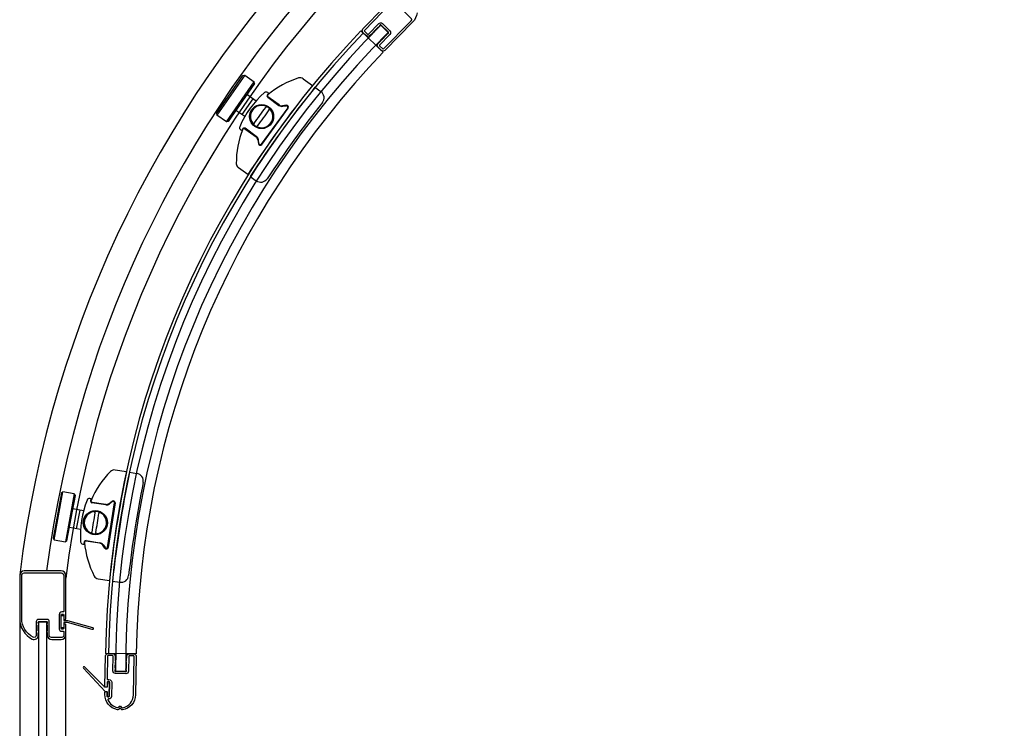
# Model space of a CAD drawing. Header units: millimetres. Extents: x 4656.731 to 4657.453, y 2463.604 to 2464.327.
# Tile 2 of 4: x 4656.732 to 4657.116, y 2463.882 to 2464.159. Entities that reach past the tile are written whole.
import ezdxf

# ---------------------------------------------------------------- set-up
doc = ezdxf.new("R2010")
doc.units = ezdxf.units.MM
doc.layers.add('SANINDUSA', color=3, linetype='Continuous')

msp = doc.modelspace()

# ---------------------------------------------------------------- linework, layer by layer
at = {"layer": 'SANINDUSA'}
for p, q in [((4656.875648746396, 2464.154024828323), (4656.872815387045, 2464.156848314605)), ((4656.87375094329, 2464.146332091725), (4656.865091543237, 2464.154639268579)), ((4656.808720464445, 2464.122430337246), (4656.819012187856, 2464.137197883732)), ((4656.819708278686, 2464.137322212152), (4656.808844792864, 2464.121734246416)), ((4656.819012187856, 2464.137197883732), (4656.819708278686, 2464.137322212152)), ((4656.819708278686, 2464.137322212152), (4656.823400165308, 2464.134749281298)), ((4656.812536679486, 2464.119161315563), (4656.823400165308, 2464.134749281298)), ((4656.823524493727, 2464.134053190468), (4656.813232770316, 2464.119285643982)), ((4656.823524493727, 2464.134053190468), (4656.823400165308, 2464.134749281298)), ((4656.84248991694, 2464.135996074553), (4656.846140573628, 2464.133347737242)), ((4656.846135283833, 2464.133341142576), (4656.846140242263, 2464.133347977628)), ((4656.824127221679, 2464.127270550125), (4656.820539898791, 2464.129770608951)), ((4656.828677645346, 2464.130588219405), (4656.82912964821, 2464.130260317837)), ((4656.847125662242, 2464.132632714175), (4656.849445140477, 2464.130950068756)), ((4656.822892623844, 2464.12813095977), (4656.818610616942, 2464.121986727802)), ((4656.8286678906, 2464.128742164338), (4656.833045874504, 2464.125566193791)), ((4656.83315693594, 2464.12571928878), (4656.828778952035, 2464.128895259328)), ((4656.835979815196, 2464.125634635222), (4656.834496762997, 2464.125398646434)), ((4656.808720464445, 2464.122430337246), (4656.808844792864, 2464.121734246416)), ((4656.812536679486, 2464.119161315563), (4656.808844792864, 2464.121734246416)), ((4656.819746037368, 2464.121195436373), (4656.816257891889, 2464.123626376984)), ((4656.836500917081, 2464.124658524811), (4656.826173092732, 2464.110421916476)), ((4656.826328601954, 2464.110295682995), (4656.836656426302, 2464.124532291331)), ((4656.834534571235, 2464.125209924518), (4656.836017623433, 2464.125445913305)), ((4656.813232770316, 2464.119285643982), (4656.812536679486, 2464.119161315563)), ((4656.818559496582, 2464.115690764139), (4656.818107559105, 2464.116018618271)), ((4656.819735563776, 2464.11643022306), (4656.824114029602, 2464.113253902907)), ((4656.82423784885, 2464.113424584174), (4656.819859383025, 2464.116600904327)), ((4656.824834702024, 2464.112079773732), (4656.82507069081, 2464.110596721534)), ((4656.825274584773, 2464.110636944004), (4656.825038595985, 2464.112119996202)), ((4656.820890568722, 2464.09854203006), (4656.817240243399, 2464.101190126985)), ((4656.821875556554, 2464.097827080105), (4656.824195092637, 2464.096144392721)), ((4656.773552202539, 2463.982421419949), (4656.769096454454, 2463.983116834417)), ((4656.774754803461, 2463.982234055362), (4656.777586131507, 2463.981792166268)), ((4656.748187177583, 2463.974174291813), (4656.744920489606, 2463.956473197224)), ((4656.745321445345, 2463.955890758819), (4656.748769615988, 2463.974575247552)), ((4656.748187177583, 2463.974174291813), (4656.748769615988, 2463.974575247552)), ((4656.753194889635, 2463.973758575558), (4656.748769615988, 2463.974575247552)), ((4656.753194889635, 2463.973758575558), (4656.749746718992, 2463.955074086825)), ((4656.750329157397, 2463.955475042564), (4656.753595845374, 2463.973176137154)), ((4656.753595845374, 2463.973176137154), (4656.753194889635, 2463.973758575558)), ((4656.759809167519, 2463.97190277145), (4656.759257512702, 2463.971988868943)), ((4656.756782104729, 2463.967207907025), (4656.752635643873, 2463.967973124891)), ((4656.765433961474, 2463.969506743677), (4656.760089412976, 2463.970340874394)), ((4656.760121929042, 2463.970549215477), (4656.765466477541, 2463.96971508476)), ((4656.766211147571, 2463.952894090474), (4656.768923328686, 2463.970271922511)), ((4656.769122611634, 2463.970251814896), (4656.766410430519, 2463.95287398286)), ((4656.766805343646, 2463.970039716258), (4656.768018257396, 2463.970925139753)), ((4656.768134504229, 2463.970752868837), (4656.76692159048, 2463.969867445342)), ((4656.754096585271, 2463.960087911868), (4656.755455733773, 2463.967452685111)), ((4656.755596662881, 2463.9598110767), (4656.75127649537, 2463.960608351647)), ((4656.744920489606, 2463.956473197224), (4656.745321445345, 2463.955890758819)), ((4656.745321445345, 2463.955890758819), (4656.749746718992, 2463.955074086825)), ((4656.750329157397, 2463.955475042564), (4656.749746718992, 2463.955074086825)), ((4656.756482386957, 2463.954204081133), (4656.75703412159, 2463.954117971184)), ((4656.763091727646, 2463.95449928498), (4656.757747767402, 2463.955333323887)), ((4656.75777693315, 2463.955520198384), (4656.763120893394, 2463.954686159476)), ((4656.765153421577, 2463.952569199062), (4656.764267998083, 2463.953782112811)), ((4656.764427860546, 2463.953889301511), (4656.765313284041, 2463.952676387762)), ((4656.762465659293, 2463.940631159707), (4656.766921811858, 2463.939935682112)), ((4656.766922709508, 2463.939944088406), (4656.766921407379, 2463.93993574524)), ((4656.7681245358, 2463.939748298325), (4656.770955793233, 2463.939306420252)), ((4656.731874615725, 2463.925111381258), (4656.731874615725, 2463.631717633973)), ((4656.749874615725, 2463.631717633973), (4656.749874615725, 2463.918717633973)), ((4656.777398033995, 2463.911298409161), (4656.765399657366, 2463.911472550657)), ((4656.773280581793, 2463.904476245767), (4656.769280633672, 2463.90445587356))]:
    msp.add_line(p, q, dxfattribs=at)
for points in [[(4656.877524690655, 2464.166137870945, 0.0392067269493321), (4656.876911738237, 2464.165601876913), (4656.866427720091, 2464.154874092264, 0.4142135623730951), (4656.86643097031, 2464.154591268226), (4656.867678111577, 2464.15337246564, 0.4141794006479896), (4656.867960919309, 2464.153375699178), (4656.872015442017, 2464.157523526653, -0.4141794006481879), (4656.873429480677, 2464.157539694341), (4656.876361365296, 2464.154674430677, -0.4142135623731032), (4656.876377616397, 2464.15326031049), (4656.872323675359, 2464.149112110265, 0.414213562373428), (4656.872326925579, 2464.148829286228), (4656.873582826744, 2464.147601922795, 0.4142135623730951), (4656.87386565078, 2464.147605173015), (4656.884349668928, 2464.158332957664, 0.03920549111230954), (4656.884871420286, 2464.158958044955, 0.3690147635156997), (4656.884836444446, 2464.159346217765), (4656.877913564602, 2464.166111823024, 0.3690147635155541)], [(4656.742624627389, 2463.918717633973, 0.4142135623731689), (4656.744424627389, 2463.916917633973), (4656.748074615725, 2463.916917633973, 0.4142135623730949), (4656.749874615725, 2463.918717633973), (4656.749874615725, 2463.922618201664, 0.414213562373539), (4656.749574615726, 2463.922918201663), (4656.749374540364, 2463.922918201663, 0.4142043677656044), (4656.749074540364, 2463.922618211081), (4656.749074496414, 2463.921218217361, -0.4142135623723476), (4656.748774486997, 2463.920918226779), (4656.748374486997, 2463.920918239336, -0.4142135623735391), (4656.748074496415, 2463.921218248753), (4656.748074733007, 2463.926561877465, -0.414213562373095), (4656.748374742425, 2463.926861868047), (4656.74877461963, 2463.926861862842, -0.4142097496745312), (4656.749074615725, 2463.926561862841), (4656.749074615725, 2463.925025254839, 0.4142124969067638), (4656.749374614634, 2463.924725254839), (4656.749574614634, 2463.924725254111, 0.4142146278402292), (4656.749874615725, 2463.925025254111), (4656.749874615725, 2463.941911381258, 0.414213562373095), (4656.748074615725, 2463.943711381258), (4656.733674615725, 2463.943711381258, 0.414213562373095), (4656.731874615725, 2463.941911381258), (4656.731874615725, 2463.925111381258, 0.2824196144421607), (4656.736800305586, 2463.917086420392, 0.5595519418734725), (4656.739124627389, 2463.918513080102), (4656.739124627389, 2463.919515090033, -0.2849150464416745), (4656.7392357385, 2463.919694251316, 0.6201736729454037), (4656.7392357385, 2463.920142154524, -0.2849150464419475), (4656.739124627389, 2463.920321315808), (4656.739124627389, 2463.922515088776, -0.2849150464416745), (4656.7392357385, 2463.92269425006, 0.6201736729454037), (4656.7392357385, 2463.923142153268, -0.2849150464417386), (4656.739124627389, 2463.923321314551), (4656.739124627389, 2463.923717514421, -0.4141909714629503), (4656.739324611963, 2463.92391751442), (4656.742424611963, 2463.923917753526, -0.4142361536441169), (4656.742624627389, 2463.923717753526), (4656.742624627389, 2463.923323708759, -0.2881936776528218), (4656.742511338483, 2463.923143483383, 0.6285957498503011), (4656.742511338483, 2463.922692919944, -0.2881936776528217), (4656.742624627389, 2463.922512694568), (4656.742624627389, 2463.920323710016, -0.2881936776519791), (4656.742511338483, 2463.92014348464, 0.6285957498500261), (4656.742511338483, 2463.919692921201, -0.2881936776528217), (4656.742624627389, 2463.919512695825)], [(4656.748374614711, 2463.926290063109), (4656.748774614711, 2463.926290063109, -0.4142135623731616), (4656.749074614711, 2463.925990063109), (4656.749074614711, 2463.924290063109), (4656.750574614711, 2463.924290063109), (4656.760355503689, 2463.921551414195, -0.336331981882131), (4656.760574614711, 2463.921262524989), (4656.760574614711, 2463.921085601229, -0.4966340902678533), (4656.760193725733, 2463.920796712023), (4656.750574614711, 2463.923490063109), (4656.749074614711, 2463.923490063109), (4656.749074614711, 2463.921790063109, -0.414213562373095), (4656.748774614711, 2463.921490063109), (4656.748374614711, 2463.921490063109, -0.4142135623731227), (4656.748074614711, 2463.921790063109), (4656.748074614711, 2463.925990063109, -0.4142135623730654)], [(4656.767695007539, 2463.894694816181, -0.4142135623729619), (4656.766676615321, 2463.893713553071), (4656.766619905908, 2463.893714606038, 0.5461174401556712), (4656.76633920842, 2463.893295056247, 0.2409586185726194), (4656.769999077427, 2463.890287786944, 0.2504808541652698), (4656.770452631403, 2463.890416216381), (4656.770882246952, 2463.890830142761, -0.4142135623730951), (4656.771165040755, 2463.890824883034), (4656.771578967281, 2463.890395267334, 0.250480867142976), (4656.772027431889, 2463.890250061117, 0.3578210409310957), (4656.77630719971, 2463.895271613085), (4656.776585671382, 2463.910269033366, 0.4142135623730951), (4656.776389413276, 2463.910472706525), (4656.77464591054, 2463.910505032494, 0.4141794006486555), (4656.774442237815, 2463.910308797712), (4656.77433403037, 2463.904509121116, -0.4141964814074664), (4656.773315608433, 2463.903527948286), (4656.769216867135, 2463.903604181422, -0.4141964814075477), (4656.768235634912, 2463.904622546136), (4656.768343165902, 2463.910422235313, 0.4141794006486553), (4656.768146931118, 2463.910625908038), (4656.766403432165, 2463.910658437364, 0.4142135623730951), (4656.766199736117, 2463.910462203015), (4656.76603249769, 2463.901470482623, 0.4142227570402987), (4656.766228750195, 2463.901266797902), (4656.766716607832, 2463.901257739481, -0.4142135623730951), (4656.767795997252, 2463.900137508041)]]:
    msp.add_lwpolyline(points, format="xyb", close=True, dxfattribs=at)
for points in [[(4656.886956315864, 2464.161673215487, -0.1672346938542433), (4656.885284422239, 2464.158144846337), (4656.874437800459, 2464.147046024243, -0.4142135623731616), (4656.873023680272, 2464.147029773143), (4656.871764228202, 2464.148260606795, -0.4142306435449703), (4656.871748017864, 2464.149674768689), (4656.872862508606, 2464.150815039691, 0.2881936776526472), (4656.872907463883, 2464.1510231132, -0.628595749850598), (4656.873222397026, 2464.151345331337, 0.2881936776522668), (4656.873429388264, 2464.151395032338), (4656.874959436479, 2464.152960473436, 0.2881936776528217), (4656.875004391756, 2464.153168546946, -0.6285957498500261), (4656.875319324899, 2464.153490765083, 0.2881936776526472), (4656.875526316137, 2464.153540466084), (4656.875802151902, 2464.153822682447, 0.4142135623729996), (4656.875798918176, 2464.154105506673), (4656.872866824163, 2464.1569713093, 0.4142135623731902), (4656.872583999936, 2464.156968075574), (4656.872306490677, 2464.156684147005, 0.2849150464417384), (4656.872260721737, 2464.156478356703, -0.6201736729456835), (4656.871947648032, 2464.156158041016, 0.284915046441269), (4656.871742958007, 2464.156107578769), (4656.870209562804, 2464.15453871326, 0.2849150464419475), (4656.870163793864, 2464.154332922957, -0.6201736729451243), (4656.869850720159, 2464.15401260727, 0.2849150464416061), (4656.869646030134, 2464.153962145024), (4656.868529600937, 2464.152819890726, -0.414196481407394), (4656.867115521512, 2464.152803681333), (4656.865871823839, 2464.154019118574, -0.4142135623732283), (4656.86585557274, 2464.15543323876), (4656.874020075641, 2464.163787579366, 0.4688224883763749)], [(4656.738324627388, 2463.918513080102, -0.5595519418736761), (4656.737162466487, 2463.917799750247, -0.2824196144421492), (4656.732674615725, 2463.925111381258), (4656.732674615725, 2463.941911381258, -0.414213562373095), (4656.733674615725, 2463.942911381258), (4656.748074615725, 2463.942911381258, -0.414213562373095), (4656.749074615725, 2463.941911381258), (4656.749074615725, 2463.927861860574, -0.4142179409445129), (4656.748874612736, 2463.927661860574), (4656.748374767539, 2463.927661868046, 0.414213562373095), (4656.747274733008, 2463.926561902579), (4656.747274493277, 2463.921118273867, 0.4142135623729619), (4656.748274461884, 2463.920118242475), (4656.748874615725, 2463.920118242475, -0.4142135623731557), (4656.749074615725, 2463.919918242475), (4656.749074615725, 2463.918517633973, -0.414213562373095), (4656.748274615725, 2463.917717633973), (4656.744229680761, 2463.917717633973, -0.4141964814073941), (4656.743429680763, 2463.918517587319), (4656.743429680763, 2463.923917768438, 0.414213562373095), (4656.742629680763, 2463.924717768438), (4656.73912490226, 2463.924717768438, 0.4141964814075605), (4656.738324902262, 2463.923917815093), (4656.738324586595, 2463.91850500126)], [(4656.765167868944, 2463.89864303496), (4656.765387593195, 2463.91047668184, -0.4142056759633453), (4656.766405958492, 2463.911457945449), (4656.768161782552, 2463.911425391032, -0.4142306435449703), (4656.769143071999, 2463.910406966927), (4656.769113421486, 2463.90881278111, 0.2881936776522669), (4656.76922333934, 2463.908630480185, -0.6285957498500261), (4656.769214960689, 2463.908179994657, 0.2881936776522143), (4656.769098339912, 2463.90800190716), (4656.769057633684, 2463.905813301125, 0.28819367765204), (4656.769167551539, 2463.9056310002, -0.6285957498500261), (4656.769159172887, 2463.905180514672, 0.2881936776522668), (4656.769042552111, 2463.905002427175), (4656.76903521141, 2463.90460774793, 0.4142306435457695), (4656.769231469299, 2463.904404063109), (4656.773330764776, 2463.904328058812, 0.4141964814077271), (4656.773534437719, 2463.904524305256), (4656.773541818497, 2463.904921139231, 0.2849150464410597), (4656.773434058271, 2463.90510233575, -0.6201736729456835), (4656.773442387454, 2463.905550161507, 0.2849150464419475), (4656.773556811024, 2463.905727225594), (4656.773597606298, 2463.907920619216, 0.2849150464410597), (4656.773489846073, 2463.908101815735, -0.6201736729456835), (4656.773498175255, 2463.908549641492, 0.284915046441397), (4656.773612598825, 2463.908726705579), (4656.773642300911, 2463.910323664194, -0.414196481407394), (4656.774660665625, 2463.911304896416), (4656.776404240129, 2463.911272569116, -0.4142214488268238), (4656.777385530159, 2463.910254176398), (4656.77710706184, 2463.895256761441, -0.3653825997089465), (4656.772010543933, 2463.889436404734, -0.243385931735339), (4656.771575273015, 2463.889583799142), (4656.771150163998, 2463.890025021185, 0.4142135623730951), (4656.770867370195, 2463.890030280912), (4656.770426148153, 2463.889605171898, -0.2433859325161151), (4656.769985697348, 2463.889474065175, -0.3653648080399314), (4656.765109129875, 2463.895479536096), (4656.765123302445, 2463.896242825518, -0.4142135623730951), (4656.765428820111, 2463.896537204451), (4656.765628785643, 2463.89653349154, -0.4142135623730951), (4656.765923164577, 2463.896227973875), (4656.765908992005, 2463.895464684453, 0.03258210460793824), (4656.765940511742, 2463.894788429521, 0.3765495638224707), (4656.766233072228, 2463.894521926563), (4656.766591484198, 2463.894515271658, 0.4142135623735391), (4656.766897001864, 2463.894809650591), (4656.76699613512, 2463.900152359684, 0.4142135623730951), (4656.766701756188, 2463.90045787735), (4656.766301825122, 2463.900465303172, 0.4142135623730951), (4656.765996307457, 2463.900170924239), (4656.765967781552, 2463.898634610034, -0.4142135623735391), (4656.765662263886, 2463.898340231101), (4656.765462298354, 2463.898343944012, -0.414213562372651), (4656.76516791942, 2463.898649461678)], [(4656.766812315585, 2463.89475631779), (4656.766913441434, 2463.900202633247, 0.4142135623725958), (4656.766717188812, 2463.90040631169), (4656.766317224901, 2463.900413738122, 0.4142135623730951), (4656.766113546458, 2463.9002174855), (4656.766081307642, 2463.898481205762, -0.4142135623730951), (4656.765877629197, 2463.898284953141), (4656.765111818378, 2463.898299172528, -0.1943803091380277), (4656.764973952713, 2463.898357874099), (4656.75715897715, 2463.906190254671, 0.9826972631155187), (4656.756719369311, 2463.905766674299), (4656.7652006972, 2463.896651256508, 0.2034522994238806), (4656.765343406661, 2463.896587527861), (4656.765846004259, 2463.896578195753, -0.4142135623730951), (4656.766042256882, 2463.896374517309), (4656.7660243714, 2463.895411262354, 0.03258210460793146), (4656.766055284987, 2463.894748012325, 0.3765495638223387), (4656.766250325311, 2463.894570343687), (4656.766608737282, 2463.894563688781, 0.4142135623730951), (4656.766812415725, 2463.894759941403)]]:
    msp.add_lwpolyline(points, format="xyb", dxfattribs=at)
msp.add_lwpolyline([(4656.742374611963, 2463.923817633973), (4656.742374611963, 2463.624817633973), (4656.739374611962, 2463.624817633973), (4656.739374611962, 2463.923817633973)], close=True, dxfattribs=at)
for centre, radius in [((4656.826291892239, 2464.121200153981), 0.004699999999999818), ((4656.826295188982, 2464.121196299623), 0.00450000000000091), ((4656.761408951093, 2463.962544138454), 0.004699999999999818), ((4656.761414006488, 2463.962544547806), 0.00450000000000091)]:
    msp.add_circle(centre, radius, dxfattribs=at)
for centre, radius, start, end in [((4657.168374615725, 2463.888723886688), 0.4397417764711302, 96.97572317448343, 173.0242768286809), ((4657.168374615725, 2463.888723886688), 0.4295417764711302, 97.35486194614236, 172.6451380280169), ((4657.168374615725, 2463.888723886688), 0.4217417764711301, 97.1086058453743, 172.8913941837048), ((4657.124276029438, 2463.906263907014), 0.355, 135.1000000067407, 180.291811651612), ((4657.12360900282, 2463.906635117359), 0.3582420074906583, 136.1890543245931, 179.2262969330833), ((4657.12360900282, 2463.906635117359), 0.3570420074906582, 136.1890543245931, 179.2262969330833), ((4657.124276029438, 2463.906263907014), 0.351, 135.1000000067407, 180.291811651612), ((4657.123612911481, 2463.906633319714), 0.3462463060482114, 136.1892796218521, 179.2280119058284), ((4657.192483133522, 2463.855529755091), 0.444, 141.265227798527, 146.816314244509), ((4656.851224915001, 2464.103097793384), 0.03481153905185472, 107.5783475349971, 130.2124967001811), ((4656.841315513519, 2464.13437719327), 0.002, 54.04131650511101, 107.5783475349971), ((4656.851231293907, 2464.103106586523), 0.0363115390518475, 130.9449764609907, 157.1336266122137), ((4657.188605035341, 2463.858341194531), 0.438, 141.227010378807, 146.8541998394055), ((4656.828090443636, 2464.129778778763), 0.001000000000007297, 54.04131650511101, 130.9449764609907), ((4656.829078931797, 2464.129308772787), 0.0007000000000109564, 130.2124967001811, 234.041316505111), ((4656.851224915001, 2464.103097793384), 0.03481153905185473, 130.2124967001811, 131.011401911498), ((4656.82907255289, 2464.129299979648), 0.0005, 130.2124967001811, 234.041316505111), ((4656.851231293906, 2464.103106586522), 0.03501153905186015, 129.1436962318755, 130.2124967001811), ((4656.847683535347, 2464.128521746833), 0.003, 321.6031482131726, 54.04131650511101), ((4656.826295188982, 2464.121196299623), 0.004353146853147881, 62.55923744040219, 225.5233955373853), ((4657.188605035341, 2463.858341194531), 0.432, 141.6031482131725, 146.4780526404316), ((4656.834220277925, 2464.127185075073), 0.002, 234.041316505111, 279.0413165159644), ((4656.834213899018, 2464.127176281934), 0.0018, 234.041316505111, 279.0413165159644), ((4656.836089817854, 2464.124943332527), 0.0007, 324.0413164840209, 99.04131651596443), ((4656.826295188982, 2464.121196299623), 0.004353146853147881, 242.5592374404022, 45.5233955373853), ((4656.826295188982, 2464.121196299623), 0.004496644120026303, 49.94902388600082, 58.13360906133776), ((4656.836096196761, 2464.124952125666), 0.0005, 324.0413164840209, 99.04131651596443), ((4656.851224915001, 2464.103097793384), 0.03481153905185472, 157.8659762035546, 180.5042854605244), ((4656.818694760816, 2464.116828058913), 0.0009999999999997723, 157.1336266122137, 234.041316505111), ((4656.851231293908, 2464.103106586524), 0.03501153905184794, 157.8659762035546, 158.9348403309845), ((4656.819448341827, 2464.116034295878), 0.000700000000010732, 54.04131650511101, 157.8659762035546), ((4656.851224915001, 2464.103097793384), 0.03481153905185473, 157.0405664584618, 157.8659762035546), ((4656.819441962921, 2464.11602550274), 0.0005, 54.04131650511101, 157.8659762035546), ((4656.826295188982, 2464.121196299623), 0.004496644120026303, 229.9490238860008, 238.1336090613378), ((4656.823057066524, 2464.111796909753), 0.0018, 9.041316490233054, 54.04131650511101), ((4656.82306344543, 2464.111805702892), 0.002, 9.041316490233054, 54.04131650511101), ((4656.825761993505, 2464.110706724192), 0.0007, 189.041316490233, 324.0413164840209), ((4656.825768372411, 2464.110715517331), 0.0005, 189.041316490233, 324.0413164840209), ((4656.81841464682, 2464.102809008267), 0.002, 180.5042854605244, 234.041316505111), ((4656.825956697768, 2464.098572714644), 0.003, 234.041316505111, 326.4780526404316), ((4656.791853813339, 2463.95780478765), 0.03481153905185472, 134.6663660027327, 157.3046752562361), ((4657.208412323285, 2463.892796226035), 0.444, 168.3543372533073, 173.905423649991), ((4656.768788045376, 2463.981140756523), 0.002, 81.12933498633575, 134.6663660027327), ((4657.203679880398, 2463.893536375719), 0.438, 168.3164516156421, 173.9436410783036), ((4656.777123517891, 2463.978828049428), 0.003, 348.6925988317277, 81.12933498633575), ((4657.203679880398, 2463.893536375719), 0.432, 168.6925988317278, 173.5675032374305), ((4656.759103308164, 2463.971000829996), 0.0009999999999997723, 81.12933498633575, 158.0370248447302), ((4656.791852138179, 2463.957794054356), 0.03501153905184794, 156.2358111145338, 157.3046752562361), ((4656.79185213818, 2463.957794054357), 0.0363115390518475, 158.0370248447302, 184.225675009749), ((4656.760197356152, 2463.971032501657), 0.000700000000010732, 157.3046752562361, 261.1293349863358), ((4656.791853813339, 2463.95780478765), 0.03481153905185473, 157.3046752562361, 158.1300850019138), ((4656.760199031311, 2463.97104323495), 0.0005, 157.3046752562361, 261.1293349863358), ((4656.765742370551, 2463.971482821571), 0.002, 261.1293349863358, 306.1293349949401), ((4656.765744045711, 2463.971493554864), 0.0018, 261.1293349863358, 306.1293349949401), ((4656.768430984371, 2463.970359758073), 0.0007, 351.1293349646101, 126.1293349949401), ((4656.768429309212, 2463.97034902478), 0.0005, 351.1293349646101, 126.1293349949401), ((4656.761414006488, 2463.962544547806), 0.004353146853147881, 89.6472559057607, 252.6114140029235), ((4656.761414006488, 2463.962544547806), 0.004353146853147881, 269.6472559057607, 72.61141400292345), ((4656.761414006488, 2463.962544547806), 0.004496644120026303, 77.03704239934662, 85.2216275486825), ((4656.761414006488, 2463.962544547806), 0.004496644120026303, 257.0370423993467, 265.2216275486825), ((4656.756636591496, 2463.95519212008), 0.001000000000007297, 184.225675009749, 261.1293349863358), ((4656.757668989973, 2463.954828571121), 0.0007000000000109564, 81.12933498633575, 184.9581547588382), ((4656.79185213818, 2463.957794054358), 0.03501153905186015, 184.9581547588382, 186.0269552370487), ((4656.791853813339, 2463.95780478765), 0.03481153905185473, 184.1592495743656, 184.9581547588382), ((4656.757670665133, 2463.954839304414), 0.0005, 81.12933498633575, 184.9581547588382), ((4656.791853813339, 2463.95780478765), 0.03481153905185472, 184.9581547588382, 207.5923039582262), ((4656.762814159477, 2463.952720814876), 0.0018, 36.12933497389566, 81.12933498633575), ((4656.762812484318, 2463.952710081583), 0.002, 36.12933497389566, 81.12933498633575), ((4656.765718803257, 2463.952981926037), 0.0007, 216.1293349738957, 351.1293349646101), ((4656.765717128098, 2463.952971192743), 0.0005, 216.1293349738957, 351.1293349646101), ((4656.76277406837, 2463.9426072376), 0.002, 207.5923039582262, 261.1293349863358), ((4656.771418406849, 2463.942270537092), 0.003, 261.1293349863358, 353.5675032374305)]:
    msp.add_arc(centre, radius, start, end, dxfattribs=at)
at = {"layer": 'SANINDUSA', "extrusion": (0, 0, -1)}
for centre, major_axis, ratio, start_param, end_param in [((4656.825849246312, 2464.121519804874), (-0.004392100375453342, -0.006054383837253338), 0.03489949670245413, 1.036096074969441, 2.105496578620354), ((4656.826741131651, 2464.120872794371), (0.004392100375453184, 0.006054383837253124), 0.03489949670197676, 1.03609607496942, 2.105496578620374)]:
    msp.add_ellipse(centre, major_axis=major_axis, ratio=ratio, start_param=start_param, end_param=end_param, dxfattribs=at)
at = {"layer": 'SANINDUSA'}
for centre, major_axis, ratio, start_param, end_param in [((4656.760869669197, 2463.962629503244), (0.001153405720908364, 0.007390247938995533), 0.03489949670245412, 1.036096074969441, 2.105496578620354), ((4656.761958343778, 2463.962459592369), (-0.001153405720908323, -0.007390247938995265), 0.03489949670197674, 1.03609607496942, 2.105496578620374)]:
    msp.add_ellipse(centre, major_axis=major_axis, ratio=ratio, start_param=start_param, end_param=end_param, dxfattribs=at)
for points, knots in [([(4656.828301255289, 2464.125059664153), (4656.82828092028, 2464.125051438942), (4656.828261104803, 2464.125042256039), (4656.828241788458, 2464.125032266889), (4656.828214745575, 2464.12501828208), (4656.828188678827, 2464.125002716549), (4656.828163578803, 2464.124985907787), (4656.828128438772, 2464.12496237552), (4656.828095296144, 2464.124936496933), (4656.828063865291, 2464.124908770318), (4656.828019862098, 2464.124869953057), (4656.827979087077, 2464.12482738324), (4656.82794144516, 2464.124782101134), (4656.827929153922, 2464.12476731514), (4656.827917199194, 2464.124752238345), (4656.827905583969, 2464.124736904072)], [-0.5867559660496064, -0.5867559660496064, -0.5867559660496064, -0.5867559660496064, -0.5134114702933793, -0.5134114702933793, -0.5134114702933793, -0.4107291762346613, -0.4107291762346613, -0.4107291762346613, -0.2669739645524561, -0.2669739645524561, -0.2669739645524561, -0.0657166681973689, -0.0657166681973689, -0.0657166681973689, 2.109156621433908e-13, 2.109156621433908e-13, 2.109156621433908e-13, 2.109156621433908e-13]), ([(4656.828669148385, 2464.125015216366), (4656.828656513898, 2464.125023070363), (4656.828643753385, 2464.125030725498), (4656.828630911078, 2464.12503811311), (4656.828591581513, 2464.125060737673), (4656.828551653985, 2464.12508126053), (4656.828510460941, 2464.125094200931), (4656.82848103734, 2464.125103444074), (4656.828451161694, 2464.125108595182), (4656.828420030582, 2464.125106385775), (4656.828397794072, 2464.125104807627), (4656.82837512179, 2464.125099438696), (4656.82835181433, 2464.125089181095), (4656.828335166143, 2464.125081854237), (4656.828318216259, 2464.125072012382), (4656.828301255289, 2464.125059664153)], [0, 0, 0, 0, 0.04315553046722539, 0.04315553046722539, 0.04315553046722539, 0.1753193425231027, 0.1753193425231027, 0.1753193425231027, 0.2697220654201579, 0.2697220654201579, 0.2697220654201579, 0.3371525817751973, 0.3371525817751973, 0.3371525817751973, 0.3853172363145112, 0.3853172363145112, 0.3853172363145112, 0.3853172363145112]), ([(4656.829161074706, 2464.123826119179), (4656.829172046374, 2464.123841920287), (4656.829182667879, 2464.123857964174), (4656.829192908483, 2464.123874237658), (4656.829224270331, 2464.123924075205), (4656.829252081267, 2464.123976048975), (4656.829275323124, 2464.124029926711), (4656.82929192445, 2464.124068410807), (4656.829306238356, 2464.124107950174), (4656.829317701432, 2464.124148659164), (4656.829325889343, 2464.124177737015), (4656.829332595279, 2464.124207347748), (4656.82933749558, 2464.124237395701), (4656.829340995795, 2464.124258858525), (4656.829343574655, 2464.124280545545), (4656.829345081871, 2464.12430242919)], [-0.5867553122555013, -0.5867553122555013, -0.5867553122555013, -0.5867553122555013, -0.5210387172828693, -0.5210387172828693, -0.5210387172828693, -0.3197816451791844, -0.3197816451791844, -0.3197816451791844, -0.1760265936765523, -0.1760265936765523, -0.1760265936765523, -0.07334441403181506, -0.07334441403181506, -0.07334441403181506, 1.401041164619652e-13, 1.401041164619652e-13, 1.401041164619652e-13, 1.401041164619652e-13]), ([(4656.829345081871, 2464.12430242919), (4656.829351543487, 2464.124322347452), (4656.82935564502, 2464.124341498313), (4656.829357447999, 2464.124359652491), (4656.829359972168, 2464.124385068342), (4656.829358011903, 2464.12440828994), (4656.829352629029, 2464.124429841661), (4656.829345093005, 2464.12446001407), (4656.829330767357, 2464.124487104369), (4656.829312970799, 2464.124512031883), (4656.829288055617, 2464.124546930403), (4656.829255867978, 2464.124578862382), (4656.829222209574, 2464.124609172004), (4656.829211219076, 2464.124619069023), (4656.829200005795, 2464.124628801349), (4656.829188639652, 2464.124638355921)], [0, 0, 0, 0, 0.04807354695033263, 0.04807354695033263, 0.04807354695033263, 0.1153765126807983, 0.1153765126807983, 0.1153765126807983, 0.2096006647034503, 0.2096006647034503, 0.2096006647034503, 0.341514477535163, 0.341514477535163, 0.341514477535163, 0.3845883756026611, 0.3845883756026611, 0.3845883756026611, 0.3845883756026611]), ([(4656.823245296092, 2464.118090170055), (4656.82323883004, 2464.118070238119), (4656.823234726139, 2464.118051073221), (4656.823232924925, 2464.118032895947), (4656.823230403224, 2464.118007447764), (4656.823232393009, 2464.117984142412), (4656.823237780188, 2464.117962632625), (4656.823245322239, 2464.117932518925), (4656.823259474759, 2464.117905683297), (4656.823277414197, 2464.117880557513), (4656.82330252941, 2464.117845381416), (4656.823334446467, 2464.117813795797), (4656.823368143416, 2464.117783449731), (4656.823379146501, 2464.117773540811), (4656.823390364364, 2464.117763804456), (4656.823401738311, 2464.117754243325)], [0, 0, 0, 0, 0.0481065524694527, 0.0481065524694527, 0.0481065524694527, 0.1154557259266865, 0.1154557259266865, 0.1154557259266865, 0.2097445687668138, 0.2097445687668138, 0.2097445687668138, 0.341748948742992, 0.341748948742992, 0.341748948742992, 0.3848524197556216, 0.3848524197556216, 0.3848524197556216, 0.3848524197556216]), ([(4656.823429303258, 2464.118566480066), (4656.823417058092, 2464.118548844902), (4656.823405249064, 2464.118530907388), (4656.823393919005, 2464.118512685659), (4656.823378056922, 2464.118487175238), (4656.823363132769, 2464.118461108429), (4656.823349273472, 2464.118434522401), (4656.823329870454, 2464.118397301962), (4656.823312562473, 2464.118359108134), (4656.823297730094, 2464.118319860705), (4656.823276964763, 2464.118264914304), (4656.823260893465, 2464.118207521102), (4656.823251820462, 2464.118148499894), (4656.823248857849, 2464.118129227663), (4656.823246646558, 2464.118109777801), (4656.823245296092, 2464.118090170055)], [-0.5867553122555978, -0.5867553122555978, -0.5867553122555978, -0.5867553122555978, -0.5134108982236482, -0.5134108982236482, -0.5134108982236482, -0.4107287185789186, -0.4107287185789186, -0.4107287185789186, -0.2669736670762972, -0.2669736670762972, -0.2669736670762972, -0.06571659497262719, -0.06571659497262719, -0.06571659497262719, 0, 0, 0, 0]), ([(4656.823921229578, 2464.11737738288), (4656.823935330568, 2464.117368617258), (4656.823949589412, 2464.117360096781), (4656.823963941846, 2464.11735192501), (4656.823984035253, 2464.11734048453), (4656.824004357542, 2464.117329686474), (4656.824024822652, 2464.117320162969), (4656.824053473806, 2464.117306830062), (4656.824082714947, 2464.117295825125), (4656.824112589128, 2464.117290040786), (4656.824154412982, 2464.117281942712), (4656.82419792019, 2464.11728425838), (4656.82424376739, 2464.117305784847), (4656.824258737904, 2464.117312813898), (4656.824273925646, 2464.11732187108), (4656.824289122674, 2464.117332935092)], [-3.745983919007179e-13, -3.745983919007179e-13, -3.745983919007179e-13, -3.745983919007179e-13, 0.04816465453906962, 0.04816465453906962, 0.04816465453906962, 0.1155951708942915, 0.1155951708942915, 0.1155951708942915, 0.2099978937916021, 0.2099978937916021, 0.2099978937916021, 0.3421617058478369, 0.3421617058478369, 0.3421617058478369, 0.3853172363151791, 0.3853172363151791, 0.3853172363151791, 0.3853172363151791]), ([(4656.824289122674, 2464.117332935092), (4656.824309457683, 2464.117341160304), (4656.82432927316, 2464.117350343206), (4656.824348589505, 2464.117360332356), (4656.824375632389, 2464.117374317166), (4656.824401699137, 2464.117389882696), (4656.824426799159, 2464.117406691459), (4656.824461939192, 2464.117430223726), (4656.824495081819, 2464.117456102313), (4656.824526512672, 2464.117483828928), (4656.824570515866, 2464.117522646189), (4656.824611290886, 2464.117565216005), (4656.824648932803, 2464.117610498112), (4656.824661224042, 2464.117625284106), (4656.82467317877, 2464.117640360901), (4656.824684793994, 2464.117655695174)], [-0.5867559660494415, -0.5867559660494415, -0.5867559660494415, -0.5867559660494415, -0.5134114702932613, -0.5134114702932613, -0.5134114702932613, -0.410729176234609, -0.410729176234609, -0.410729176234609, -0.2669739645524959, -0.2669739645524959, -0.2669739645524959, -0.06571666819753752, -0.06571666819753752, -0.06571666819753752, 0, 0, 0, 0]), ([(4656.761235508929, 2463.96643008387), (4656.761239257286, 2463.966451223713), (4656.761243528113, 2463.966472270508), (4656.761248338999, 2463.966493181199), (4656.761255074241, 2463.966522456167), (4656.761262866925, 2463.966551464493), (4656.761271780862, 2463.966580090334), (4656.761284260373, 2463.96662016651), (4656.761298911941, 2463.966659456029), (4656.761316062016, 2463.966697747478), (4656.761340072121, 2463.966751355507), (4656.761369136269, 2463.96680338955), (4656.761404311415, 2463.966851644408), (4656.761415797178, 2463.966867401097), (4656.761427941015, 2463.966882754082), (4656.761440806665, 2463.966897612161)], [-0.5867553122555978, -0.5867553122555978, -0.5867553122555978, -0.5867553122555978, -0.5134108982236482, -0.5134108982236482, -0.5134108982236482, -0.4107287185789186, -0.4107287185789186, -0.4107287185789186, -0.2669736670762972, -0.2669736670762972, -0.2669736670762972, -0.06571659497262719, -0.06571659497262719, -0.06571659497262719, 0, 0, 0, 0]), ([(4656.761440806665, 2463.966897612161), (4656.761450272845, 2463.966916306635), (4656.761460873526, 2463.966932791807), (4656.76147241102, 2463.966946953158), (4656.761488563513, 2463.966966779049), (4656.761506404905, 2463.966981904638), (4656.761525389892, 2463.966993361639), (4656.761551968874, 2463.967009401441), (4656.761580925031, 2463.967018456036), (4656.761611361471, 2463.967023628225), (4656.761653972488, 2463.967030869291), (4656.761698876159, 2463.96703076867), (4656.761744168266, 2463.967028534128), (4656.761758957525, 2463.967027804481), (4656.761773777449, 2463.967026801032), (4656.761788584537, 2463.967025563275)], [0, 0, 0, 0, 0.0481065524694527, 0.0481065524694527, 0.0481065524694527, 0.1154557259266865, 0.1154557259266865, 0.1154557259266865, 0.2097445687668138, 0.2097445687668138, 0.2097445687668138, 0.341748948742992, 0.341748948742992, 0.341748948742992, 0.3848524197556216, 0.3848524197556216, 0.3848524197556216, 0.3848524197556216]), ([(4656.76242269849, 2463.966926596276), (4656.762438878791, 2463.966922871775), (4656.762454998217, 2463.966918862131), (4656.762470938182, 2463.966914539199), (4656.762493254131, 2463.966908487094), (4656.762515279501, 2463.966901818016), (4656.762536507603, 2463.966894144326), (4656.762566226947, 2463.966883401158), (4656.762594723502, 2463.966870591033), (4656.762619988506, 2463.966853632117), (4656.762655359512, 2463.966829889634), (4656.762684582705, 2463.966797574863), (4656.762701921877, 2463.966749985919), (4656.762707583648, 2463.966734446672), (4656.762711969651, 2463.966717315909), (4656.762714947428, 2463.966698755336)], [-3.745983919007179e-13, -3.745983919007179e-13, -3.745983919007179e-13, -3.745983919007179e-13, 0.04816465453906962, 0.04816465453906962, 0.04816465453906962, 0.1155951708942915, 0.1155951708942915, 0.1155951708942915, 0.2099978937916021, 0.2099978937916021, 0.2099978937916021, 0.3421617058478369, 0.3421617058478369, 0.3421617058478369, 0.3853172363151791, 0.3853172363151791, 0.3853172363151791, 0.3853172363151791]), ([(4656.762714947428, 2463.966698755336), (4656.76272357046, 2463.966678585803), (4656.762731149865, 2463.966658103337), (4656.762737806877, 2463.966637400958), (4656.762747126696, 2463.966608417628), (4656.762754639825, 2463.966579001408), (4656.762760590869, 2463.966549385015), (4656.762768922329, 2463.966507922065), (4656.762774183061, 2463.966466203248), (4656.762776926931, 2463.966424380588), (4656.762780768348, 2463.966365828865), (4656.762779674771, 2463.966306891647), (4656.762774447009, 2463.966248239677), (4656.762772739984, 2463.966229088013), (4656.762770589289, 2463.966209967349), (4656.762768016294, 2463.966190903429)], [-0.5867559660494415, -0.5867559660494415, -0.5867559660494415, -0.5867559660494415, -0.5134114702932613, -0.5134114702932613, -0.5134114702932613, -0.410729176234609, -0.410729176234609, -0.410729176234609, -0.2669739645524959, -0.2669739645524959, -0.2669739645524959, -0.06571666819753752, -0.06571666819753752, -0.06571666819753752, 0, 0, 0, 0]), ([(4656.760113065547, 2463.958390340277), (4656.760104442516, 2463.958410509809), (4656.76009686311, 2463.958430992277), (4656.760090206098, 2463.958451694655), (4656.760080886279, 2463.958480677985), (4656.76007337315, 2463.958510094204), (4656.760067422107, 2463.958539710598), (4656.760059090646, 2463.958581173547), (4656.760053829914, 2463.958622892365), (4656.760051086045, 2463.958664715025), (4656.760047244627, 2463.958723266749), (4656.760048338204, 2463.958782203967), (4656.760053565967, 2463.958840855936), (4656.760055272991, 2463.958860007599), (4656.760057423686, 2463.958879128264), (4656.760059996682, 2463.958898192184)], [-0.5867559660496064, -0.5867559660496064, -0.5867559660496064, -0.5867559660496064, -0.5134114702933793, -0.5134114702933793, -0.5134114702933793, -0.4107291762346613, -0.4107291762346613, -0.4107291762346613, -0.2669739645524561, -0.2669739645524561, -0.2669739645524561, -0.0657166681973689, -0.0657166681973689, -0.0657166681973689, 2.109156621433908e-13, 2.109156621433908e-13, 2.109156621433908e-13, 2.109156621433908e-13]), ([(4656.760405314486, 2463.958162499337), (4656.760390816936, 2463.95816583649), (4656.760376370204, 2463.958169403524), (4656.760362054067, 2463.958173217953), (4656.760318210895, 2463.958184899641), (4656.760275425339, 2463.958198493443), (4656.760237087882, 2463.958218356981), (4656.760209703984, 2463.958232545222), (4656.760184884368, 2463.958249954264), (4656.760164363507, 2463.958273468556), (4656.760149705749, 2463.958290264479), (4656.76013741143, 2463.958310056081), (4656.760128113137, 2463.958333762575), (4656.760121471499, 2463.958350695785), (4656.760116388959, 2463.958369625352), (4656.760113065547, 2463.958390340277)], [0, 0, 0, 0, 0.04315553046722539, 0.04315553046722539, 0.04315553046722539, 0.1753193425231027, 0.1753193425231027, 0.1753193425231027, 0.2697220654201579, 0.2697220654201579, 0.2697220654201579, 0.3371525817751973, 0.3371525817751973, 0.3371525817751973, 0.3853172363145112, 0.3853172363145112, 0.3853172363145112, 0.3853172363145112]), ([(4656.76138720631, 2463.958191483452), (4656.761377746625, 2463.958172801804), (4656.761367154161, 2463.958156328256), (4656.761355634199, 2463.958142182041), (4656.761339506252, 2463.958122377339), (4656.761321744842, 2463.958107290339), (4656.761302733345, 2463.958095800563), (4656.761276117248, 2463.958079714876), (4656.761246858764, 2463.95807060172), (4656.761216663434, 2463.958065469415), (4656.761174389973, 2463.958058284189), (4656.76112905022, 2463.958058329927), (4656.761083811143, 2463.958060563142), (4656.7610690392, 2463.958061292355), (4656.761054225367, 2463.95806229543), (4656.761039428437, 2463.958063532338)], [0, 0, 0, 0, 0.04807354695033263, 0.04807354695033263, 0.04807354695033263, 0.1153765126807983, 0.1153765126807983, 0.1153765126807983, 0.2096006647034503, 0.2096006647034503, 0.2096006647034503, 0.341514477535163, 0.341514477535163, 0.341514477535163, 0.3845883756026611, 0.3845883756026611, 0.3845883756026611, 0.3845883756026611]), ([(4656.761592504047, 2463.958659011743), (4656.761589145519, 2463.958640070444), (4656.761585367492, 2463.958621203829), (4656.76158115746, 2463.958602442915), (4656.761568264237, 2463.958544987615), (4656.761551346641, 2463.95848852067), (4656.761529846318, 2463.958433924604), (4656.761514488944, 2463.958394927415), (4656.761496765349, 2463.958356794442), (4656.761476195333, 2463.95831984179), (4656.761461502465, 2463.95829344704), (4656.761445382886, 2463.958267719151), (4656.761427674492, 2463.95824295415), (4656.761415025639, 2463.958225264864), (4656.761401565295, 2463.958208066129), (4656.76138720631, 2463.958191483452)], [-0.5867553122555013, -0.5867553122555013, -0.5867553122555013, -0.5867553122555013, -0.5210387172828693, -0.5210387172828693, -0.5210387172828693, -0.3197816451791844, -0.3197816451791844, -0.3197816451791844, -0.1760265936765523, -0.1760265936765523, -0.1760265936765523, -0.07334441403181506, -0.07334441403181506, -0.07334441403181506, 1.401041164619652e-13, 1.401041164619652e-13, 1.401041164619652e-13, 1.401041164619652e-13])]:
    msp.add_open_spline(points, degree=3, knots=knots, dxfattribs=at)

doc.saveas('drawing.dxf')
